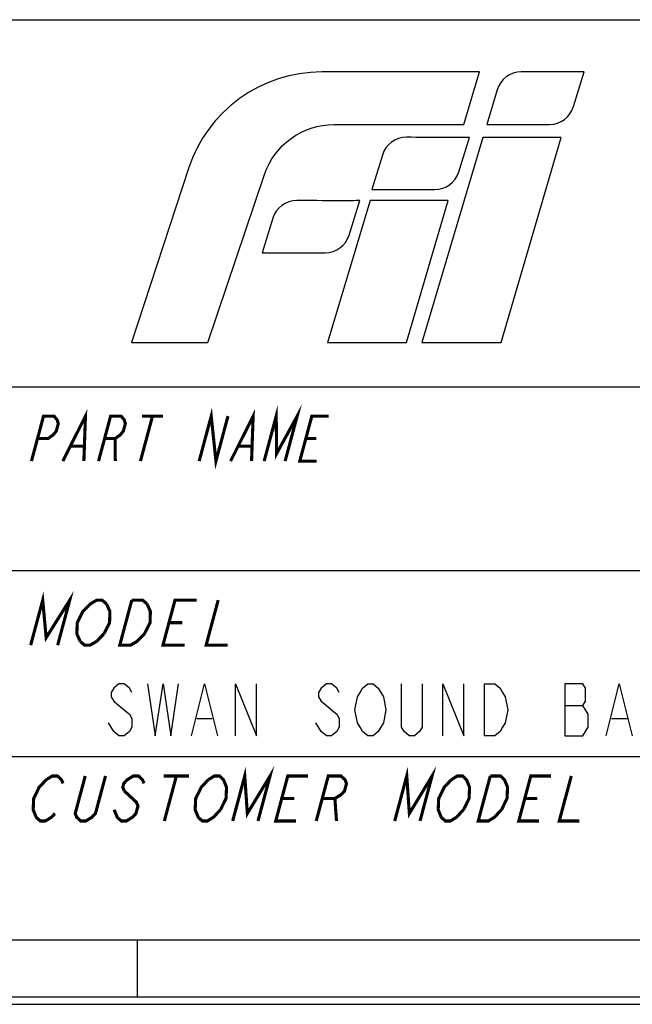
# Model space of a CAD drawing. Header units: millimetres. Extents: x 0 to 420, y 0 to 297.
# Tile 8 of 12: x 316 to 345, y 0 to 47. Entities that reach past the tile are written whole.
import ezdxf

# ---------------------------------------------------------------- set-up
doc = ezdxf.new("R2010")
doc.units = ezdxf.units.MM
doc.header["$LTSCALE"] = 23.1
doc.layers.get('0').update_dxf_attribs({"linetype": 'CONTINUOUS'})

msp = doc.modelspace()

# ---------------------------------------------------------------- linework, layer by layer
at = {"color": 7, "linetype": 'CONTINUOUS', "true_color": 0xf5f5f5}
for p, q in [((234.756, 47.473), (417.234, 47.473)), ((234.756, 29.765), (417.234, 29.765)), ((234.756, 20.911), (417.234, 20.911)), ((341.813, 14.403), (342.688, 14.403)), ((324.063, 13.778), (324.813, 13.778)), ((344.063, 13.778), (344.813, 13.778)), ((234.756, 11.955), (417.234, 11.955)), ((2.782, 3.102), (417.234, 3.102)), ((321.207, 0.358), (321.207, 3.102)), ((0, 0), (420, 0)), ((0.038, 0.358), (419.978, 0.358))]:
    msp.add_line(p, q, dxfattribs=at)
at = {"color": 7, "linetype": 'CONTINUOUS', "true_color": 0xf5f5f5, "const_width": 0.15}
for points in [[(317.608, 26.189), (318.696, 28.361), (318.619, 26.189)], [(324.179, 26.189), (324.761, 28.361), (324.988, 26.189), (325.57, 28.361)], [(325.695, 26.189), (326.783, 28.361), (326.706, 26.189)], [(327.313, 26.189), (327.895, 28.361), (327.915, 26.551), (328.906, 28.361), (328.324, 26.189)], [(316.092, 26.189), (316.674, 28.361), (317.179, 28.361), (317.333, 28.18), (317.385, 27.999), (317.288, 27.637), (317.139, 27.456), (316.888, 27.275), (316.383, 27.275)], [(319.327, 26.189), (319.909, 28.361), (320.414, 28.361), (320.568, 28.18), (320.62, 27.999), (320.523, 27.637), (320.374, 27.456), (320.123, 27.275), (319.618, 27.275)], [(321.93, 28.361), (321.348, 26.189)], [(321.425, 28.361), (322.436, 28.361)], [(329.84, 26.189), (329.031, 26.189), (329.614, 28.361), (330.422, 28.361)], [(320.123, 27.275), (320.135, 26.189)], [(329.323, 27.275), (329.828, 27.275)], [(318.004, 26.913), (318.611, 26.913)], [(326.092, 26.913), (326.698, 26.913)], [(316.053, 17.314), (316.635, 19.486), (316.801, 17.676), (317.937, 19.486), (317.355, 17.314)], [(318.445, 17.495), (318.281, 17.857), (318.297, 18.4), (318.572, 18.943), (318.751, 19.124), (318.93, 19.305), (319.238, 19.486), (319.499, 19.486), (319.711, 19.305)], [(321.536, 17.857), (321.178, 17.495), (320.869, 17.314), (320.349, 17.314), (320.931, 19.486)], [(320.931, 19.486), (321.451, 19.486), (321.663, 19.305)], [(323.473, 17.314), (322.432, 17.314), (323.014, 19.486), (324.055, 19.486)], [(325.096, 19.486), (324.514, 17.314), (325.556, 17.314)], [(319.711, 19.305), (319.874, 18.943), (319.859, 18.4), (319.583, 17.857)], [(321.663, 19.305), (321.827, 18.943), (321.811, 18.4), (321.536, 17.857)], [(322.723, 18.4), (323.373, 18.4)], [(319.583, 17.857), (319.226, 17.495), (318.917, 17.314), (318.656, 17.314), (318.445, 17.495)], [(325.795, 8.838), (326.377, 11.01), (326.503, 9.2), (327.598, 11.01), (327.016, 8.838)], [(333.609, 8.838), (334.191, 11.01), (334.316, 9.2), (335.412, 11.01), (334.829, 8.838)], [(316.806, 10.829), (317.099, 11.01), (317.343, 11.01), (317.539, 10.829), (317.612, 10.648)], [(319.663, 11.01), (319.178, 9.2), (319.007, 9.019), (318.715, 8.838), (318.47, 8.838), (318.275, 9.019), (318.201, 9.2), (318.686, 11.01)], [(321.519, 10.648), (321.446, 10.829), (321.25, 11.01), (321.006, 11.01), (320.713, 10.829), (320.542, 10.648), (320.494, 10.467), (320.568, 10.286)], [(322.471, 11.01), (323.692, 11.01)], [(323.081, 11.01), (322.499, 8.838)], [(324.62, 10.829), (324.912, 11.01), (325.157, 11.01), (325.352, 10.829), (325.426, 10.648), (325.499, 10.467), (325.476, 9.924), (325.208, 9.381)], [(328.847, 8.838), (327.871, 8.838), (328.453, 11.01), (329.429, 11.01)], [(329.824, 8.838), (330.406, 11.01), (331.016, 11.01), (331.212, 10.829), (331.286, 10.648), (331.189, 10.286), (331.018, 10.105), (330.725, 9.924), (330.115, 9.924)], [(336.34, 10.829), (336.632, 11.01), (336.877, 11.01), (337.072, 10.829), (337.146, 10.648), (337.219, 10.467), (337.196, 9.924), (336.928, 9.381)], [(338.76, 9.381), (338.418, 9.019), (338.126, 8.838), (337.637, 8.838), (338.219, 11.01)], [(338.219, 11.01), (338.708, 11.01), (338.903, 10.829), (338.977, 10.648), (339.051, 10.467), (339.027, 9.924), (338.76, 9.381)], [(340.567, 8.838), (339.591, 8.838), (340.173, 11.01), (341.149, 11.01)], [(342.126, 11.01), (341.544, 8.838), (342.521, 8.838)], [(317.224, 9.2), (317.054, 9.019), (316.761, 8.838), (316.517, 8.838), (316.321, 9.019), (316.248, 9.2), (316.174, 9.381), (316.198, 9.924), (316.465, 10.467), (316.806, 10.829)], [(325.208, 9.381), (324.867, 9.019), (324.574, 8.838), (324.33, 8.838), (324.135, 9.019), (324.061, 9.2), (323.987, 9.381), (324.011, 9.924), (324.279, 10.467), (324.62, 10.829)], [(336.928, 9.381), (336.587, 9.019), (336.294, 8.838), (336.05, 8.838), (335.855, 9.019), (335.781, 9.2), (335.707, 9.381), (335.731, 9.924), (335.998, 10.467), (336.34, 10.829)], [(320.568, 10.286), (321.154, 9.743), (321.228, 9.562), (321.131, 9.2), (320.96, 9.019), (320.668, 8.838), (320.424, 8.838), (320.228, 9.019), (320.154, 9.2), (320.081, 9.381)], [(328.162, 9.924), (328.772, 9.924)], [(330.725, 9.924), (330.801, 8.838)], [(339.882, 9.924), (340.492, 9.924)]]:
    msp.add_lwpolyline(points, dxfattribs=at)
at = {"color": 7, "linetype": 'CONTINUOUS', "true_color": 0xf5f5f5}
for points in [[(320.938, 15.028), (320.813, 15.236), (320.563, 15.444), (320.313, 15.444), (320.063, 15.236), (319.938, 15.028), (319.938, 14.819), (320.063, 14.611), (320.313, 14.403), (320.563, 14.194), (320.813, 13.986), (320.938, 13.778), (320.938, 13.361), (320.813, 13.153), (320.563, 12.944), (320.313, 12.944), (320.063, 13.153), (319.938, 13.361), (319.813, 13.569)], [(321.688, 15.444), (322.063, 12.944), (322.438, 15.444), (322.813, 12.944), (323.188, 15.444)], [(323.813, 12.944), (324.438, 15.444), (325.063, 12.944)], [(325.938, 12.944), (325.938, 15.444), (326.938, 12.944), (326.938, 15.444)], [(330.938, 15.028), (330.813, 15.236), (330.563, 15.444), (330.313, 15.444), (330.063, 15.236), (329.938, 15.028), (329.938, 14.819), (330.063, 14.611), (330.313, 14.403), (330.563, 14.194), (330.813, 13.986), (330.938, 13.778), (330.938, 13.361), (330.813, 13.153), (330.563, 12.944), (330.313, 12.944), (330.063, 13.153), (329.938, 13.361), (329.813, 13.569)], [(332.938, 13.361), (332.813, 13.153), (332.563, 12.944), (332.313, 12.944), (332.063, 13.153), (331.938, 13.361), (331.813, 13.569), (331.688, 14.194), (331.813, 14.819), (331.938, 15.028), (332.063, 15.236), (332.313, 15.444), (332.563, 15.444), (332.813, 15.236), (332.938, 15.028), (333.063, 14.819), (333.188, 14.194), (333.063, 13.569), (332.938, 13.361)], [(334.938, 15.444), (334.938, 13.361), (334.813, 13.153), (334.563, 12.944), (334.313, 12.944), (334.063, 13.153), (333.938, 13.361), (333.938, 15.444)], [(335.938, 12.944), (335.938, 15.444), (336.938, 12.944), (336.938, 15.444)], [(337.938, 15.444), (338.438, 15.444), (338.688, 15.236), (338.813, 15.028), (338.938, 14.819), (339.063, 14.194), (338.938, 13.569), (338.813, 13.361), (338.688, 13.153), (338.438, 12.944), (337.938, 12.944), (337.938, 15.444)], [(341.813, 15.444), (341.813, 12.944), (342.688, 12.944), (342.813, 13.153), (342.938, 13.361), (342.938, 13.986), (342.813, 14.194), (342.688, 14.403), (342.813, 14.611), (342.813, 15.236), (342.688, 15.444), (341.813, 15.444)], [(343.813, 12.944), (344.438, 15.444), (345.063, 12.944)]]:
    msp.add_lwpolyline(points, dxfattribs=at)
at = {"color": 7, "linetype": 'CONTINUOUS'}
for points, knots in [([(337.695, 44.953), (337.695, 44.953), (336.938, 42.416), (336.938, 42.416), (336.938, 42.416), (336.938, 42.416), (330.682, 42.416), (330.682, 42.416), (330.682, 42.416), (329.163, 42.416), (327.813, 41.445), (327.328, 40.003), (327.328, 40.003), (327.328, 40.003), (324.602, 31.91), (324.602, 31.91), (324.602, 31.91), (324.602, 31.91), (320.91, 31.91), (320.91, 31.91), (320.91, 31.91), (320.91, 31.91), (323.663, 40.293), (323.663, 40.293), (323.663, 40.293), (324.577, 43.079), (327.175, 44.953), (330.101, 44.953), (330.101, 44.953), (333.821, 44.953), (337.695, 44.953), (337.695, 44.953)], [0, 0, 0, 0, 0.111111, 0.111111, 0.111111, 0.111111, 0.222222, 0.222222, 0.222222, 0.222222, 0.333333, 0.333333, 0.333333, 0.333333, 0.444444, 0.444444, 0.444444, 0.444444, 0.555556, 0.555556, 0.555556, 0.555556, 0.666667, 0.666667, 0.666667, 0.666667, 0.777778, 0.777778, 0.777778, 0.777778, 1, 1, 1, 1]), ([(342.747, 44.956), (342.747, 44.956), (342.232, 43.283), (342.232, 43.283), (342.232, 43.283), (342.075, 42.778), (341.609, 42.419), (341.082, 42.419), (341.082, 42.419), (341.082, 42.419), (338.048, 42.419), (338.048, 42.419), (338.048, 42.419), (338.048, 42.419), (338.551, 44.097), (338.551, 44.097), (338.551, 44.097), (338.706, 44.608), (339.177, 44.956), (339.711, 44.956), (339.711, 44.956), (341.266, 44.956), (342.747, 44.956), (342.747, 44.956)], [0, 0, 0, 0, 0.142857, 0.142857, 0.142857, 0.142857, 0.285714, 0.285714, 0.285714, 0.285714, 0.428571, 0.428571, 0.428571, 0.428571, 0.571429, 0.571429, 0.571429, 0.571429, 0.714286, 0.714286, 0.714286, 0.714286, 1, 1, 1, 1]), ([(337.213, 41.795), (337.213, 41.795), (336.697, 40.133), (336.697, 40.133), (336.697, 40.133), (336.541, 39.628), (336.075, 39.284), (335.548, 39.284), (335.548, 39.284), (335.548, 39.284), (332.514, 39.284), (332.514, 39.284), (332.514, 39.284), (332.514, 39.284), (333.017, 40.947), (333.017, 40.947), (333.017, 40.947), (333.172, 41.458), (333.643, 41.807), (334.176, 41.803), (334.176, 41.803), (335.341, 41.796), (337.223, 41.785), (337.213, 41.795)], [0, 0, 0, 0, 0.142857, 0.142857, 0.142857, 0.142857, 0.285714, 0.285714, 0.285714, 0.285714, 0.428571, 0.428571, 0.428571, 0.428571, 0.571429, 0.571429, 0.571429, 0.571429, 0.714286, 0.714286, 0.714286, 0.714286, 1, 1, 1, 1]), ([(341.63, 41.794), (341.63, 41.794), (338.747, 31.912), (338.747, 31.912), (338.747, 31.912), (338.747, 31.912), (334.914, 31.912), (334.914, 31.912), (334.914, 31.912), (334.914, 31.912), (337.858, 41.794), (337.858, 41.794), (337.858, 41.794), (337.858, 41.794), (341.63, 41.794), (341.63, 41.794)], [0, 0, 0, 0, 0.2, 0.2, 0.2, 0.2, 0.4, 0.4, 0.4, 0.4, 0.6, 0.6, 0.6, 0.6, 1, 1, 1, 1]), ([(331.922, 38.752), (331.922, 38.752), (331.406, 37.082), (331.406, 37.082), (331.406, 37.082), (331.25, 36.577), (330.784, 36.234), (330.257, 36.234), (330.257, 36.234), (330.257, 36.234), (327.223, 36.234), (327.223, 36.234), (327.223, 36.234), (327.223, 36.234), (327.726, 37.896), (327.726, 37.896), (327.726, 37.896), (327.881, 38.407), (328.352, 38.756), (328.885, 38.752), (328.885, 38.752), (330.05, 38.745), (331.931, 38.742), (331.922, 38.752)], [0, 0, 0, 0, 0.142857, 0.142857, 0.142857, 0.142857, 0.285714, 0.285714, 0.285714, 0.285714, 0.428571, 0.428571, 0.428571, 0.428571, 0.571429, 0.571429, 0.571429, 0.571429, 0.714286, 0.714286, 0.714286, 0.714286, 1, 1, 1, 1]), ([(336.184, 38.752), (336.184, 38.752), (334.173, 31.912), (334.173, 31.912), (334.173, 31.912), (334.173, 31.912), (330.373, 31.912), (330.373, 31.912), (330.373, 31.912), (330.373, 31.912), (332.426, 38.752), (332.426, 38.752), (332.426, 38.752), (332.426, 38.752), (336.184, 38.752), (336.184, 38.752)], [0, 0, 0, 0, 0.2, 0.2, 0.2, 0.2, 0.4, 0.4, 0.4, 0.4, 0.6, 0.6, 0.6, 0.6, 1, 1, 1, 1])]:
    msp.add_open_spline(points, degree=3, knots=knots, dxfattribs=at)

doc.saveas('drawing.dxf')
